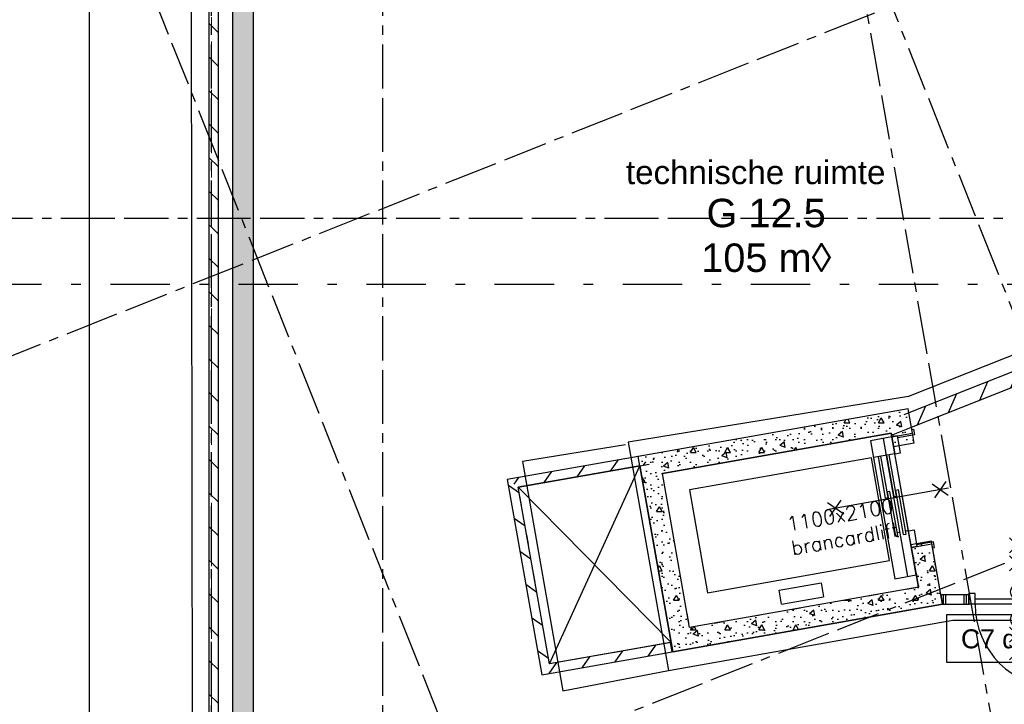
# Model space of a CAD drawing. Extents: x 1006 to 5197, y -24 to 263.
# Tile 14 of 124: x 1029 to 1039, y 5 to 12. Entities that reach past the tile are written whole.
import ezdxf
from ezdxf.enums import TextEntityAlignment as Align

# ---------------------------------------------------------------- set-up
doc = ezdxf.new("R2010")
doc.units = 0
doc.header["$MEASUREMENT"] = 0
for name, pattern in [('B0302', [1.251, 0.626, -0.3125, 0, -0.3125]), ('B0602', [0.3125, 0, -0.3125]), ('B0701', [0.23412, 0.156, -0.07812]), ('B0805', [1.366667, 0.566667, -0.1, 0.033333, -0.1, 0.466667, -0.1])]:
    doc.linetypes.add(name, pattern=pattern)
for name, color, linetype in [('00 WBDBO', 7, 'Continuous'), ('21 Buitenwanden', 7, 'Continuous'), ('22 Constr Binnenwanden', 7, 'Continuous'), ('22 Niet Constr Binnenwanden', 7, 'Continuous'), ('23 Vloeren', 7, 'Continuous'), ('24 Trappen', 7, 'Continuous'), ('27 Daken', 7, 'Continuous'), ('A Lijn doorsnede', 7, 'Continuous'), ('A Stramien', 7, 'Continuous'), ('Door Markers', 7, 'Continuous'), ('T Tekst algemeen', 7, 'Continuous'), ('Z Gebruiksopp', 7, 'Continuous')]:
    doc.layers.add(name, color=color, linetype=linetype)
doc.styles.add('GENERATED_STYLE_3', font='Arial')
doc.styles.add('GENERATED_STYLE_5', font='Arial')
doc.styles.get("Standard").update_dxf_attribs({"font": 'txt', "bigfont": 'BIGFONT.SHX'})
doc.linetypes.add('135 B60', pattern='A,0,[1,120 2E VERDIEPING1.Shx,S=0.012108,R=0,X=0,Y=0.000180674],-1.5,0', length=1.5)
doc.linetypes.add('B30', pattern='A,0,[3,120 2E VERDIEPING1.Shx,S=0.019841,R=0,X=0,Y=-3.9968e-16],-2.5,0', length=2.5)
doc.dimstyles.new('GENERATED_STYLE__1', dxfattribs={"dimtxt": 0.25, "dimasz": 0.19, "dimexe": 0.18, "dimexo": 0, "dimgap": 0.09, "dimtad": 1, "dimdec": 0, "dimlfac": 1000, "dimzin": 0, "dimdsep": 46, "dimtxsty": 'Standard', "dimblk": 'ARROWHEAD_7', "dimblk1": 'ARROWHEAD_7', "dimblk2": 'ARROWHEAD_7', "dimcen": 0.09, "dimclrd": 7, "dimclre": 7, "dimclrt": 7, "dimadec": 1, "dimazin": 0, "dimtfac": 1, "dimtdec": 4, "dimtmove": 0, "dimatfit": 3, "dimfxl": 0, "dimtolj": 1, "dimtzin": 0, "dimarcsym": 0})
doc.dimstyles.new('GENERATED_STYLE__2', dxfattribs={"dimtxt": 0.25, "dimasz": 0.19, "dimexe": 0.18, "dimexo": 0, "dimgap": 0.09, "dimtad": 1, "dimtih": 1, "dimtoh": 1, "dimdec": 0, "dimlfac": 1000, "dimzin": 0, "dimdsep": 46, "dimtxsty": 'Standard', "dimblk": 'ARROWHEAD_7', "dimblk1": 'ARROWHEAD_7', "dimblk2": 'ARROWHEAD_7', "dimcen": 0.09, "dimclrd": 7, "dimclre": 7, "dimclrt": 7, "dimadec": 1, "dimazin": 0, "dimtfac": 1, "dimtdec": 4, "dimtmove": 0, "dimatfit": 3, "dimfxl": 0, "dimtolj": 1, "dimtzin": 0, "dimarcsym": 0})
pattern_1 = [(-113.335, (988.21373, 0), (-0.2295512, 0.0990266), [])]
pattern_2 = [(0, (988.21373, 0), (0, 0.623538), [0.06, -0.3]), (0, (988.39373, 0.3118), (0, 0.623538), [0.06, -0.3]), (60, (988.21373, 0), (-0.54, 0.311769), [0.06, -0.3]), (60, (988.57373, 0), (-0.54, 0.311769), [0.06, -0.3]), (120, (988.27373, 0), (0.54, 0.311769), [0.06, -0.3]), (120, (988.63373, 0), (0.54, 0.311769), [0.06, -0.3]), (0, (988.21373, 0.06), (0, 0.12), [0, -0.12, 0, -0.18]), (45, (988.27373, 0.06), (-0.08485282, 0.08485282), [0, -0.09, 0, -0.15])]
pattern_3 = [(-125.0928, (988.21373, 0), (-0.2045556, 0.1437255), [])]

# ---------------------------------------------------------------- blocks, each defined once
blk = doc.blocks.new('D1a bi h 11', base_point=(988.214, 0))
at = {"layer": '22 Niet Constr Binnenwanden', "linetype": 'Continuous'}
for p, q in [((987.774, -0.001), (987.774, 0.879)), ((987.707, 0), (987.707, -0.114)), ((987.707, 0), (987.774, 0)), ((987.707, -0.114), (987.707, 0)), ((987.774, 0), (987.774, -0.114)), ((988.654, 0), (988.721, 0)), ((988.654, 0), (988.654, -0.114)), ((988.721, 0), (988.721, -0.114)), ((988.721, -0.114), (988.721, 0)), ((987.774, -0.001), (988.654, -0.001)), ((987.774, -0.04), (987.774, -0.001)), ((988.654, -0.04), (987.774, -0.04)), ((988.654, -0.001), (988.654, -0.04)), ((987.707, -0.114), (987.774, -0.114)), ((988.654, -0.114), (988.721, -0.114))]:
    blk.add_line(p, q, dxfattribs=at)
blk.add_arc((987.774, -0.001), 0.88, 0, 90, dxfattribs=at)
blk = doc.blocks.new('D Marker 11_77', base_point=(988.214, 0))
at = {"layer": 'Door Markers', "linetype": 'Continuous'}
for p, q in [((989.037, 0.55), (987.39, 0.55)), ((987.39, 0.55), (987.39, 0.05)), ((989.037, 0.05), (989.037, 0.55)), ((987.39, 0.05), (989.037, 0.05))]:
    blk.add_line(p, q, dxfattribs=at)
at = {"layer": 'Door Markers', "linetype": 'Continuous', "insert": (988.885, 0.407), "char_height": 0.2, "attachment_point": 7, "rotation": 180, "style": 'GENERATED_STYLE_3'}
blk.add_mtext('{C3 dm 884}', dxfattribs=at)
blk = doc.blocks.new('WALL_321_2', base_point=(1046.099, 10.941))
at = {"layer": '22 Niet Constr Binnenwanden', "linetype": 'Continuous'}
h = blk.add_hatch(dxfattribs=at)
h.set_pattern_fill('10_Kalkzandsteen_0002', color=256, style=0, pattern_type=2)
h.set_pattern_definition(pattern_1)
h.paths.add_polyline_path([(1045.974, 11.053), (1044.41, 10.431), (1044.465, 10.292), (1046.169, 10.969)], flags=0)
h = blk.add_hatch(dxfattribs=at)
h.set_pattern_fill('10_Kalkzandsteen_0002', color=256, style=0, pattern_type=2)
h.set_pattern_definition(pattern_1)
h.paths.add_polyline_path([(1043.467, 10.057), (1038.035, 7.899), (1038.062, 7.748), (1043.523, 9.918)], flags=0)
for p, q in [((1045.974, 11.053), (1044.41, 10.431)), ((1044.465, 10.292), (1046.169, 10.969)), ((1044.43, 10.379), (1044.41, 10.431)), ((1044.465, 10.292), (1044.43, 10.379)), ((1043.467, 10.057), (1041.815, 9.401)), ((1043.488, 10.005), (1043.467, 10.057)), ((1043.523, 9.918), (1043.488, 10.005)), ((1038.062, 7.748), (1043.523, 9.918)), ((1041.676, 9.345), (1038.035, 7.899))]:
    blk.add_line(p, q, dxfattribs=at)
at = {"layer": '22 Niet Constr Binnenwanden', "linetype": 'Continuous', "xscale": -1, "rotation": 201.6650055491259}
blk.add_blockref('D1a bi h 11', (1044.001, 10.086), dxfattribs=at)
at = {"layer": 'Door Markers', "linetype": 'Continuous', "rotation": 201.6650055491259}
blk.add_blockref('D Marker 11_77', (1043.994, 10.105), dxfattribs=at)
blk = doc.blocks.new('Lift 02 10', base_point=(988.214, 0))
at = {"layer": '24 Trappen', "linetype": 'Continuous'}
h = blk.add_hatch(dxfattribs=at)
h.set_pattern_fill('11_Constructie_beton_0002', color=256, style=0, pattern_type=2)
h.set_pattern_definition(pattern_2)
h.paths.add_polyline_path([(987.994, -0.22), (988.639, -0.22), (988.639, 0), (988.214, 0), (988.214, 2.45), (989.864, 2.45), (989.864, 0), (989.824, 0), (989.824, -0.22), (990.084, -0.22), (990.084, 2.67), (987.994, 2.67)], flags=0)
for p, q in [((987.994, -0.22), (987.994, 2.67)), ((987.994, 2.67), (990.084, 2.67)), ((990.084, -0.22), (990.084, 2.67)), ((988.214, 0), (988.214, 2.45)), ((988.214, 2.45), (989.864, 2.45)), ((989.864, 0), (989.864, 2.45)), ((989.644, 2.2), (988.544, 2.2)), ((988.544, 2.2), (988.544, 0.25)), ((989.644, 0.25), (989.644, 2.2)), ((988.289, 1.452), (988.439, 1.452)), ((988.289, 1.452), (988.289, 1.002)), ((988.439, 1.452), (988.439, 1.002)), ((988.439, 1.002), (988.289, 1.002)), ((989.824, 0.23), (988.346, 0.23)), ((988.346, 0.23), (988.346, 0)), ((988.544, 0.25), (989.644, 0.25)), ((989.644, 0), (989.644, 0.23)), ((989.824, 0), (989.824, 0.23)), ((989.261, 0.15), (988.789, 0.15)), ((988.789, 0.15), (988.789, 0.12)), ((988.789, 0.12), (989.261, 0.12)), ((988.819, 0.09), (988.819, 0.12)), ((989.644, 0.18), (989.201, 0.18)), ((989.201, 0.18), (989.201, 0.15)), ((989.201, 0.15), (989.644, 0.15)), ((989.261, 0.12), (989.261, 0.15)), ((989.644, 0.15), (989.644, 0.18)), ((988.214, 0), (988.639, 0)), ((988.346, 0.09), (989.824, 0.09)), ((988.346, 0), (989.824, 0)), ((988.639, 0), (988.639, -0.22)), ((988.639, 0), (988.819, 0)), ((988.639, -0.06), (988.639, 0)), ((988.639, 0), (989.824, 0)), ((989.261, 0.06), (988.789, 0.06)), ((988.789, 0.06), (988.789, 0.03)), ((988.789, 0.03), (989.261, 0.03)), ((988.819, 0), (988.819, 0.03)), ((988.819, 0), (988.819, -0.06)), ((989.644, 0.09), (989.201, 0.09)), ((989.201, 0.09), (989.201, 0.06)), ((989.201, 0.06), (989.644, 0.06)), ((989.261, 0.03), (989.261, 0.06)), ((989.644, 0.06), (989.644, 0.09)), ((989.824, 0), (989.644, 0)), ((989.644, 0), (989.644, -0.06)), ((989.824, 0), (989.864, 0)), ((989.824, 0), (989.824, -0.22)), ((989.824, -0.06), (989.824, 0)), ((988.819, -0.06), (988.639, -0.06)), ((988.659, -0.24), (988.659, -0.06)), ((989.644, -0.06), (989.824, -0.06)), ((989.804, -0.24), (989.804, -0.06)), ((987.994, -0.22), (988.639, -0.22)), ((988.599, -0.22), (988.599, -0.24)), ((988.599, -0.24), (988.659, -0.24)), ((989.864, -0.24), (989.804, -0.24)), ((989.824, -0.22), (990.084, -0.22)), ((989.864, -0.22), (989.864, -0.24))]:
    blk.add_line(p, q, dxfattribs=at)
blk = doc.blocks.new('technische ruimte_G 12.5_261_2', base_point=(1036.519, 9.95))
at = {"linetype": 'Continuous', "lineweight": 0, "flags": 1}
for tag in ['ROOM_PERIM', 'ROOM_WALLS_SURF', 'ROOM_DOORS_SURF', 'ROOM_WINDS_SURF', 'ROOM_BASELEV', 'ROOM_HEIGHT', 'ROOM_NET_AREA', 'ROOM_REDUCED_AREA', 'ROOM_CALC_AREA', 'ROOM_VOLUME']:
    blk.add_attdef(tag, text='', height=2, dxfattribs=at).set_placement((1036.519, 9.378), align=Align.BOTTOM_LEFT)
at = {"layer": 'Z Gebruiksopp'}
for tag, height, style, p in [('ROOM_NAME', 0.25, 'GENERATED_STYLE_5', (1035.052, 10.237)), ('ROOM_NUMBER', 0.3, 'GENERATED_STYLE_3', (1035.901, 9.767)), ('ROOM_AREA', 0.3, 'GENERATED_STYLE_3', (1035.846, 9.296))]:
    blk.add_attdef(tag, text='', height=height, dxfattribs=dict(at, style=style)).set_placement(p, align=Align.BOTTOM_LEFT)
blk = doc.blocks.new('WALL_101_2', base_point=(1035.182, 7.439))
at = {"layer": '22 Niet Constr Binnenwanden', "linetype": 'Continuous'}
h = blk.add_hatch(dxfattribs=at)
h.set_pattern_fill('10_Kalkzandsteen_0002', color=256, style=0, pattern_type=2)
h.set_pattern_definition(pattern_3)
h.paths.add_polyline_path([(1035.182, 7.439), (1033.801, 7.198), (1033.917, 7.117), (1035.199, 7.341)], flags=0)
for p, q in [((1035.182, 7.439), (1033.801, 7.198)), ((1033.917, 7.117), (1035.199, 7.341))]:
    blk.add_line(p, q, dxfattribs=at)
blk = doc.blocks.new('WALL_30_2', base_point=(1033.801, 7.198))
at = {"layer": '22 Niet Constr Binnenwanden', "linetype": 'Continuous'}
h = blk.add_hatch(dxfattribs=at)
h.set_pattern_fill('10_Kalkzandsteen_0002', color=256, style=0, pattern_type=2)
h.set_pattern_definition([(-35, (988.21373, 0), (0.1433941, 0.204788), [])])
h.paths.add_polyline_path([(1033.801, 7.198), (1034.164, 5.138), (1034.245, 5.254), (1033.917, 7.117)], flags=0)
for p, q in [((1033.801, 7.198), (1034.164, 5.138)), ((1034.245, 5.254), (1033.917, 7.117))]:
    blk.add_line(p, q, dxfattribs=at)
blk = doc.blocks.new('WALL_100_2', base_point=(1034.164, 5.138))
at = {"layer": '22 Niet Constr Binnenwanden', "linetype": 'Continuous'}
h = blk.add_hatch(dxfattribs=at)
h.set_pattern_fill('10_Kalkzandsteen_0002', color=256, style=0, pattern_type=2)
h.set_pattern_definition([(55, (988.21373, 0), (-0.204788, 0.1433941), [])])
h.paths.add_polyline_path([(1034.164, 5.138), (1035.538, 5.38), (1035.52, 5.478), (1034.245, 5.254)], flags=0)
for p, q in [((1035.52, 5.478), (1034.245, 5.254)), ((1035.538, 5.38), (1035.52, 5.478)), ((1034.164, 5.138), (1035.538, 5.38))]:
    blk.add_line(p, q, dxfattribs=at)
blk = doc.blocks.new('*X299', base_point=(988.214, 0))
at = {"layer": '22 Niet Constr Binnenwanden', "linetype": 'Continuous'}
for p, q in [((1038.396, 5.983), (1038.396, 5.883)), ((1038.423, 5.983), (1038.423, 5.883)), ((1038.614, 5.983), (1038.614, 5.883)), ((1038.641, 5.983), (1038.641, 5.883))]:
    blk.add_line(p, q, dxfattribs=at)
blk = doc.blocks.new('*X300', base_point=(988.214, 0))
at = {"layer": '22 Niet Constr Binnenwanden', "linetype": 'Continuous'}
for p, q in [((1039.814, 5.983), (1039.814, 5.883)), ((1039.841, 5.983), (1039.841, 5.883)), ((1039.869, 5.983), (1039.869, 5.883)), ((1039.896, 5.983), (1039.896, 5.883)), ((1039.923, 5.983), (1039.923, 5.883))]:
    blk.add_line(p, q, dxfattribs=at)
blk = doc.blocks.new('D1a bi h 11_12', base_point=(988.214, 0))
at = {"layer": '22 Niet Constr Binnenwanden', "linetype": 'Continuous'}
for p, q in [((987.772, -0.001), (987.772, 0.883)), ((988.135, 0.429), (988.293, 0.587)), ((988.135, 0.587), (988.293, 0.429)), ((988.214, 0.587), (988.214, -0.701)), ((988.135, 0.242), (988.293, 0.4)), ((988.135, 0.4), (988.293, 0.242)), ((987.705, 0), (987.705, -0.114)), ((987.705, 0), (987.772, 0)), ((987.705, 0), (987.705, -0.114)), ((987.772, 0), (987.772, -0.114)), ((988.656, 0), (988.723, 0)), ((988.656, 0), (988.656, -0.114)), ((988.723, 0), (988.723, -0.114)), ((988.723, 0), (988.723, -0.114)), ((987.772, -0.001), (988.656, -0.001)), ((987.772, -0.055), (987.772, -0.001)), ((988.656, -0.055), (987.772, -0.055)), ((988.656, -0.001), (988.656, -0.055)), ((987.705, -0.114), (987.772, -0.114)), ((988.656, -0.114), (988.723, -0.114)), ((988.135, -0.352), (988.293, -0.511)), ((988.135, -0.511), (988.293, -0.352)), ((988.135, -0.701), (988.293, -0.543)), ((988.135, -0.543), (988.293, -0.701))]:
    blk.add_line(p, q, dxfattribs=at)
for centre, radius, start, end in [((987.772, -0.001), 0.884, 0, 90), ((988.214, 0.16), 0.0723, 270, 90), ((988.214, 0.015), 0.0723, 90, 270), ((988.214, -0.129), 0.0723, 270, 90), ((988.214, -0.274), 0.0723, 90, 270)]:
    blk.add_arc(centre, radius, start, end, dxfattribs=at)
blk = doc.blocks.new('D Marker 11_78', base_point=(988.214, 0))
at = {"layer": 'Door Markers', "linetype": 'Continuous'}
for p, q in [((987.471, -0.211), (987.471, -0.711)), ((989.117, -0.211), (987.471, -0.211)), ((989.117, -0.711), (989.117, -0.211)), ((987.471, -0.711), (989.117, -0.711))]:
    blk.add_line(p, q, dxfattribs=at)
at = {"layer": 'Door Markers', "linetype": 'Continuous', "insert": (987.623, -0.568), "char_height": 0.2, "attachment_point": 7, "style": 'GENERATED_STYLE_3'}
blk.add_mtext('{C7 dm 884}', dxfattribs=at)
blk = doc.blocks.new('WALL_515_2', base_point=(1038.373, 5.983))
at = {"layer": '22 Niet Constr Binnenwanden', "linetype": 'Continuous'}
for p, q in [((1038.667, 5.983), (1038.373, 5.983)), ((1038.373, 5.983), (1038.391, 5.883)), ((1038.667, 5.983), (1038.667, 5.883)), ((1039.685, 5.983), (1039.685, 5.883)), ((1039.95, 5.983), (1039.685, 5.983)), ((1039.95, 5.883), (1039.95, 5.983)), ((1038.391, 5.883), (1038.667, 5.883)), ((1039.685, 5.883), (1039.95, 5.883))]:
    blk.add_line(p, q, dxfattribs=at)
for p in [(1038.667, 5.883), (1039.685, 5.883)]:
    blk.add_point(p, dxfattribs=at)
at = {"layer": '22 Niet Constr Binnenwanden', "linetype": 'Continuous', "rotation": 180}
blk.add_blockref('D1a bi h 11_12', (1039.176, 5.883), dxfattribs=at)
at = {"layer": '22 Niet Constr Binnenwanden'}
for name in ['*X299', '*X300']:
    blk.add_blockref(name, (988.214, 0), dxfattribs=at)
at = {"layer": 'Door Markers'}
blk.add_blockref('D Marker 11_78', (1039.176, 5.983), dxfattribs=at)
blk = doc.blocks.new('Empty Door_2', base_point=(988.214, 0))
at = {"layer": '22 Constr Binnenwanden', "linetype": 'Continuous'}
for p, q in [((987.689, 0), (987.689, 0.22)), ((988.739, 0), (988.739, 0.22))]:
    blk.add_line(p, q, dxfattribs=at)
blk = doc.blocks.new('WALL_542_2', base_point=(1038.391, 5.883))
at = {"layer": '22 Constr Binnenwanden', "linetype": 'Continuous'}
h = blk.add_hatch(dxfattribs=at)
h.set_pattern_fill('10_Kalkzandsteen_0002', color=256, style=0, pattern_type=2)
h.set_pattern_definition(pattern_1)
h.paths.add_polyline_path([(1037.984, 7.879), (1037.849, 7.686), (1037.853, 7.665), (1038.062, 7.748), (1038.035, 7.899)], flags=0)
h = blk.add_hatch(dxfattribs=at)
h.set_pattern_fill('11_Constructie_beton_0002', color=256, style=0, pattern_type=2)
h.set_pattern_definition(pattern_2)
h.paths.add_polyline_path([(1038.035, 7.899), (1038.028, 7.941), (1037.984, 7.879)], flags=0)
h = blk.add_hatch(dxfattribs=at)
h.set_pattern_fill('11_Constructie_beton_0002', color=256, style=0, pattern_type=2)
h.set_pattern_definition(pattern_2)
h.paths.add_polyline_path([(1037.853, 7.665), (1037.874, 7.544), (1038.091, 7.582), (1038.062, 7.748)], flags=0)
h = blk.add_hatch(dxfattribs=at)
h.set_pattern_fill('11_Constructie_beton_0002', color=256, style=0, pattern_type=2)
h.set_pattern_definition(pattern_2)
h.paths.add_polyline_path([(1038.391, 5.883), (1038.274, 6.548), (1038.057, 6.51), (1038.136, 6.062)], flags=0)
for p, q in [((1038.035, 7.899), (1037.984, 7.879)), ((1038.035, 7.899), (1038.028, 7.941)), ((1037.849, 7.686), (1037.874, 7.544)), ((1037.853, 7.665), (1038.062, 7.748)), ((1038.091, 7.582), (1038.062, 7.748)), ((1038.391, 5.883), (1038.274, 6.548)), ((1038.057, 6.51), (1038.136, 6.062))]:
    blk.add_line(p, q, dxfattribs=at)
at = {"layer": '22 Constr Binnenwanden', "linetype": 'Continuous', "rotation": 100.007324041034}
blk.add_blockref('Empty Door_2', (1038.182, 7.065), dxfattribs=at)
blk = doc.blocks.new('WALL_543_2', base_point=(1038.028, 7.941))
at = {"layer": '22 Constr Binnenwanden', "linetype": 'Continuous'}
h = blk.add_hatch(dxfattribs=at)
h.set_pattern_fill('11_Constructie_beton_0002', color=256, style=0, pattern_type=2)
h.set_pattern_definition(pattern_2)
h.paths.add_polyline_path([(1038.028, 7.941), (1035.182, 7.439), (1035.437, 7.261), (1037.849, 7.686)], flags=0)
for p, q in [((1038.028, 7.941), (1035.182, 7.439)), ((1035.437, 7.261), (1037.849, 7.686))]:
    blk.add_line(p, q, dxfattribs=at)
blk = doc.blocks.new('WALL_544_2', base_point=(1035.182, 7.439))
at = {"layer": '22 Constr Binnenwanden', "linetype": 'Continuous'}
h = blk.add_hatch(dxfattribs=at)
h.set_pattern_fill('10_Kalkzandsteen_0002', color=256, style=0, pattern_type=2)
h.set_pattern_definition(pattern_3)
h.paths.add_polyline_path([(1035.298, 7.358), (1035.182, 7.439), (1035.199, 7.341)], flags=0)
h = blk.add_hatch(dxfattribs=at)
h.set_pattern_fill('11_Constructie_beton_0002', color=256, style=0, pattern_type=2)
h.set_pattern_definition(pattern_2)
h.paths.add_polyline_path([(1035.199, 7.341), (1035.545, 5.381), (1035.723, 5.636), (1035.437, 7.261), (1035.298, 7.358)], flags=0)
for p, q in [((1035.199, 7.341), (1035.298, 7.358)), ((1035.199, 7.341), (1035.545, 5.381)), ((1035.723, 5.636), (1035.437, 7.261))]:
    blk.add_line(p, q, dxfattribs=at)
blk.add_point((1035.182, 7.439), dxfattribs=at)
blk = doc.blocks.new('WALL_545_2', base_point=(1035.545, 5.381))
at = {"layer": '22 Constr Binnenwanden', "linetype": 'Continuous'}
h = blk.add_hatch(dxfattribs=at)
h.set_pattern_fill('11_Constructie_beton_0002', color=256, style=0, pattern_type=2)
h.set_pattern_definition(pattern_2)
h.paths.add_polyline_path([(1035.545, 5.381), (1038.391, 5.883), (1038.136, 6.062), (1035.723, 5.636)], flags=0)
for p, q in [((1038.136, 6.062), (1035.723, 5.636)), ((1035.545, 5.381), (1038.391, 5.883))]:
    blk.add_line(p, q, dxfattribs=at)
blk = doc.blocks.new('ROOF_45_2', base_point=(1015.356, 13.368))
at = {"layer": '27 Daken', "linetype": 'Continuous', "flags": 128}
blk.add_lwpolyline([(1028.536, 2.02), (1029.395, 2.02), (1029.395, 14.78), (1029.354, 14.78), (1029.354, 15.18), (1029.395, 15.18), (1029.395, 17.701), (1028.536, 17.46)], close=True, dxfattribs=at)
blk.add_lwpolyline([(1029.395, 2.02), (1030.485, 2.02), (1030.465, 14.78), (1029.395, 14.78)], dxfattribs=at)
blk = doc.blocks.new('2D Brw 30 min 11 NL+', base_point=(988.214, 0))
at = {"layer": '00 WBDBO', "linetype": 'Continuous'}
for p, q in [((987.562, 0), (988.862, 0)), ((987.576, 0.074), (987.724, -0.074)), ((987.576, -0.074), (987.724, 0.074)), ((988.844, 0.074), (988.696, -0.074)), ((988.844, -0.074), (988.696, 0.074))]:
    blk.add_line(p, q, dxfattribs=at)
blk = doc.blocks.new('*D345', base_point=(988.214, 0))
at = {"layer": 'A Stramien', "linetype": 'Continuous'}
for p, q in [((1027.088, 19.793), (1026.95, 20.141)), ((1020.374, 17.328), (1027.066, 19.986)), ((1013.889, 14.751), (1020.374, 17.328))]:
    blk.add_line(p, q, dxfattribs=at)
blk.add_circle((1027.019, 19.967), 0.05, dxfattribs=at)
at = {"layer": 'A Stramien', "insert": (1023.179, 18.765), "char_height": 0.25, "attachment_point": 1, "rotation": 21.665}
blk.add_mtext('{7.200}', dxfattribs=at)
blk = doc.blocks.new('ARROWHEAD_7')
at = {"color": 0, "linetype": 'Continuous', "lineweight": 0}
for p, q in [((0, 0), (-1, 0)), ((-0.25, 0), (0.25, 0)), ((0, -0.25), (0, 0.25))]:
    blk.add_line(p, q, dxfattribs=at)
blk.add_circle((0, 0), 0.25, dxfattribs=at)
blk = doc.blocks.new('*D346', base_point=(988.214, 0))
at = {"layer": 'A Stramien', "linetype": 'Continuous'}
for p, q in [((1033.78, 22.451), (1033.641, 22.8)), ((1027.066, 19.986), (1033.757, 22.644)), ((1020.374, 17.328), (1027.066, 19.986))]:
    blk.add_line(p, q, dxfattribs=at)
blk.add_circle((1033.711, 22.625), 0.05, dxfattribs=at)
at = {"layer": 'A Stramien', "insert": (1029.87, 21.423), "char_height": 0.25, "attachment_point": 1, "rotation": 21.665}
blk.add_mtext('{7.200}', dxfattribs=at)
blk = doc.blocks.new('*D347', base_point=(988.214, 0))
at = {"layer": 'A Stramien', "linetype": 'Continuous'}
for p, q in [((1040.471, 25.109), (1040.333, 25.458)), ((1033.757, 22.644), (1040.448, 25.302)), ((1027.066, 19.986), (1033.757, 22.644))]:
    blk.add_line(p, q, dxfattribs=at)
blk.add_circle((1040.402, 25.283), 0.05, dxfattribs=at)
at = {"layer": 'A Stramien', "insert": (1036.562, 24.081), "char_height": 0.25, "attachment_point": 1, "rotation": 21.665}
blk.add_mtext('{7.200}', dxfattribs=at)
blk = doc.blocks.new('*D348', base_point=(988.214, 0))
at = {"layer": 'A Stramien', "linetype": 'Continuous'}
for p, q in [((1047.163, 27.767), (1047.024, 28.116)), ((1040.448, 25.302), (1047.14, 27.96)), ((1033.757, 22.644), (1040.448, 25.302))]:
    blk.add_line(p, q, dxfattribs=at)
blk.add_circle((1047.093, 27.941), 0.05, dxfattribs=at)
at = {"layer": 'A Stramien', "insert": (1044.457, 27.217), "char_height": 0.25, "attachment_point": 1, "rotation": 21.665}
blk.add_mtext('{7.200}', dxfattribs=at)
blk = doc.blocks.new('*D349', base_point=(988.214, 0))
at = {"layer": 'A Stramien', "linetype": 'Continuous'}
for p, q in [((1053.854, 30.425), (1053.716, 30.774)), ((1047.14, 27.96), (1053.831, 30.618)), ((1040.448, 25.302), (1047.14, 27.96))]:
    blk.add_line(p, q, dxfattribs=at)
at = {"layer": 'A Stramien', "insert": (1049.945, 29.397), "char_height": 0.25, "attachment_point": 1, "rotation": 21.665}
blk.add_mtext('{7.200}', dxfattribs=at)
blk = doc.blocks.new('*D350', base_point=(988.214, 0))
at = {"layer": 'A Stramien', "linetype": 'Continuous'}
for p, q in [((1053.831, 30.618), (1057.177, 31.947)), ((1047.14, 27.96), (1053.831, 30.618))]:
    blk.add_line(p, q, dxfattribs=at)
blk.add_circle((1053.785, 30.6), 0.05, dxfattribs=at)
at = {"layer": 'A Stramien', "insert": (1054.963, 31.39), "char_height": 0.25, "attachment_point": 1, "rotation": 21.665}
blk.add_mtext('{3.600}', dxfattribs=at)
blk = doc.blocks.new('*D351', base_point=(988.214, 0))
at = {"layer": 'A Stramien', "linetype": 'Continuous'}
for p, q in [((1063.891, 34.412), (1063.753, 34.761)), ((1063.775, 34.568), (1063.915, 34.624)), ((1057.177, 31.947), (1063.775, 34.568)), ((1057.2, 31.754), (1057.061, 32.103)), ((1053.831, 30.618), (1057.177, 31.947))]:
    blk.add_line(p, q, dxfattribs=at)
for centre in [(1063.822, 34.587), (1057.13, 31.929)]:
    blk.add_circle(centre, 0.05, dxfattribs=at)
at = {"layer": 'A Stramien', "insert": (1059.982, 33.384), "char_height": 0.25, "attachment_point": 1, "rotation": 21.665}
blk.add_mtext('{7.200}', dxfattribs=at)
blk = doc.blocks.new('*D354', base_point=(988.214, 0))
at = {"layer": 'A Stramien', "linetype": 'Continuous'}
for p, q in [((1030.677, 33.587), (1030.677, 33.962)), ((1032.483, 33.587), (1032.483, 33.962)), ((1012.992, 33.775), (1030.727, 33.775)), ((1030.727, 33.775), (1032.533, 33.775))]:
    blk.add_line(p, q, dxfattribs=at)
for centre in [(1030.677, 33.775), (1032.483, 33.775)]:
    blk.add_circle(centre, 0.05, dxfattribs=at)
at = {"layer": 'A Stramien', "insert": (1031.167, 34.075), "char_height": 0.25, "attachment_point": 1}
blk.add_mtext('{1.806}', dxfattribs=at)
blk = doc.blocks.new('*D355', base_point=(988.214, 0))
at = {"layer": 'A Stramien', "linetype": 'Continuous'}
for p, q in [((1032.483, 33.587), (1032.483, 33.962)), ((1044.007, 33.587), (1044.007, 33.962)), ((1030.727, 33.775), (1032.533, 33.775)), ((1032.533, 33.775), (1044.057, 33.775))]:
    blk.add_line(p, q, dxfattribs=at)
for centre in [(1032.483, 33.775), (1044.007, 33.775)]:
    blk.add_circle(centre, 0.05, dxfattribs=at)
at = {"layer": 'A Stramien', "insert": (1037.74, 34.075), "char_height": 0.25, "attachment_point": 1}
blk.add_mtext('{11.524}', dxfattribs=at)
blk = doc.blocks.new('*D356', base_point=(988.214, 0))
at = {"layer": 'A Stramien', "linetype": 'Continuous'}
for p, q in [((1044.007, 33.587), (1044.007, 33.962)), ((1049.801, 33.587), (1049.801, 33.962)), ((1032.533, 33.775), (1044.057, 33.775)), ((1044.057, 33.775), (1049.851, 33.775))]:
    blk.add_line(p, q, dxfattribs=at)
for centre in [(1044.007, 33.775), (1049.801, 33.775)]:
    blk.add_circle(centre, 0.05, dxfattribs=at)
at = {"layer": 'A Stramien', "insert": (1046.491, 34.075), "char_height": 0.25, "attachment_point": 1}
blk.add_mtext('{5.794}', dxfattribs=at)
blk = doc.blocks.new('*D364', base_point=(988.214, 0))
at = {"layer": 'A Stramien', "linetype": 'Continuous'}
for p, q in [((1043.4, -2.185), (1043.4, -1.81)), ((1046.4, -2.185), (1046.4, -1.81)), ((1032.533, -1.997), (1043.45, -1.997)), ((1043.45, -1.997), (1046.45, -1.997))]:
    blk.add_line(p, q, dxfattribs=at)
for centre in [(1043.4, -1.997), (1046.4, -1.997)]:
    blk.add_circle(centre, 0.05, dxfattribs=at)
at = {"layer": 'A Stramien', "insert": (1044.487, -1.697), "char_height": 0.25, "attachment_point": 1}
blk.add_mtext('{3.000}', dxfattribs=at)
blk = doc.blocks.new('*D365', base_point=(988.214, 0))
at = {"layer": 'A Stramien', "linetype": 'Continuous'}
for p, q in [((1046.4, -2.185), (1046.4, -1.81)), ((1053.6, -2.185), (1053.6, -1.81)), ((1043.45, -1.997), (1046.45, -1.997)), ((1046.45, -1.997), (1053.65, -1.997))]:
    blk.add_line(p, q, dxfattribs=at)
for centre in [(1046.4, -1.997), (1053.6, -1.997)]:
    blk.add_circle(centre, 0.05, dxfattribs=at)
at = {"layer": 'A Stramien', "insert": (1049.587, -1.697), "char_height": 0.25, "attachment_point": 1}
blk.add_mtext('{7.200}', dxfattribs=at)
blk = doc.blocks.new('*D366', base_point=(988.214, 0))
at = {"layer": 'A Stramien', "linetype": 'Continuous'}
for p, q in [((1053.6, -2.185), (1053.6, -1.81)), ((1060.8, -2.185), (1060.8, -1.81)), ((1046.45, -1.997), (1053.65, -1.997)), ((1053.65, -1.997), (1060.85, -1.997))]:
    blk.add_line(p, q, dxfattribs=at)
for centre in [(1053.6, -1.997), (1060.8, -1.997)]:
    blk.add_circle(centre, 0.05, dxfattribs=at)
at = {"layer": 'A Stramien', "insert": (1056.787, -1.697), "char_height": 0.25, "attachment_point": 1}
blk.add_mtext('{7.200}', dxfattribs=at)
blk = doc.blocks.new('*D367', base_point=(988.214, 0))
at = {"layer": 'A Stramien', "linetype": 'Continuous'}
for p, q in [((1060.8, -2.185), (1060.8, -1.81)), ((1068, -2.185), (1068, -1.81)), ((1053.65, -1.997), (1060.85, -1.997)), ((1060.85, -1.997), (1067.95, -1.997)), ((1067.95, -1.997), (1068.1, -1.997))]:
    blk.add_line(p, q, dxfattribs=at)
for centre in [(1060.8, -1.997), (1068, -1.997)]:
    blk.add_circle(centre, 0.05, dxfattribs=at)
at = {"layer": 'A Stramien', "insert": (1063.987, -1.697), "char_height": 0.25, "attachment_point": 1}
blk.add_mtext('{7.200}', dxfattribs=at)
blk = doc.blocks.new('CUTPLANE_2_2', base_point=(1007.498, 9.258))
at = {"layer": 'A Lijn doorsnede', "linetype": 'B0302'}
blk.add_line((1007.998, 9.258), (1096.345, 9.258), dxfattribs=at)
blk = doc.blocks.new('ROOF_46_2', base_point=(1041.89, 22.218))
at = {"layer": '27 Daken', "color": 255, "linetype": 'B0701', "lineweight": 0, "flags": 128}
blk.add_lwpolyline([(1031.798, 1.77), (1030.681, 1.77), (1030.681, 12.654), (1031.798, 13.097)], dxfattribs=at)
blk = doc.blocks.new('SLAB_488_2', base_point=(1057.11, 23.502))
at = {"layer": '23 Vloeren', "color": 255, "linetype": 'B0602', "lineweight": 0, "flags": 128}
for points in [[(1057.11, 23.502), (1030.654, 12.725), (1030.654, 0.25), (1042.726, 0.25), (1042.726, 1.65), (1043.62, 1.65), (1043.62, 5.283), (1046.18, 5.283), (1046.18, 1.65), (1065.992, 1.65), (1065.992, 0.85), (1073.971, 0.85), (1072.305, 33.135), (1055.876, 26.609)], [(1035.437, 7.261), (1037.85, 7.686), (1038.136, 6.062), (1035.723, 5.636)], [(1033.917, 7.117), (1035.199, 7.341), (1035.527, 5.48), (1034.245, 5.254)]]:
    blk.add_lwpolyline(points, close=True, dxfattribs=at)
blk = doc.blocks.new('WALL_564_2', base_point=(1030.654, 13.398))
at = {"layer": '21 Buitenwanden', "linetype": 'Continuous'}
h = blk.add_hatch(dxfattribs=at)
h.set_pattern_fill('10_Kalkzandsteen_0002', color=256, style=0, pattern_type=2)
h.set_pattern_definition([(-45, (988.21373, 0), (0.1767767, 0.1767767), [])])
h.paths.add_polyline_path([(1030.654, 13.398), (1030.654, 0.697), (1030.754, 0.697), (1030.754, 13.398)], flags=0)
for p, q in [((1030.654, 13.398), (1030.654, 0.697)), ((1030.754, 0.697), (1030.754, 13.398))]:
    blk.add_line(p, q, dxfattribs=at)
blk = doc.blocks.new('WALL_560_2', base_point=(1030.904, 13.3))
at = {"layer": '21 Buitenwanden', "linetype": 'Continuous'}
h = blk.add_hatch(dxfattribs=at)
h.set_pattern_fill('11_Constructie_beton_0002', color=256, style=0, pattern_type=2)
h.set_pattern_definition(pattern_2)
h.paths.add_polyline_path([(1030.904, 12.493), (1030.904, 2.15), (1031.124, 2.15), (1031.124, 12.58)], flags=0)
for p, q in [((1031.124, 2.15), (1031.124, 12.58)), ((1030.904, 12.493), (1030.904, 2.15))]:
    blk.add_line(p, q, dxfattribs=at)

msp = doc.modelspace()

# ---------------------------------------------------------------- linework, layer by layer
at = {"layer": '00 WBDBO', "linetype": '135 B60', "flags": 128}
msp.add_lwpolyline([(1042.7498, 18.7731), (1045.2038, 12.5955), (1044.1262, 12.1676), (1043.3324, 14.1662), (1040.1396, 12.8982), (1041.4978, 9.4477), (1038.0329, 8.0713), (1035.0753, 7.5909), (1035.4994, 5.1857), (1038.4998, 5.7147), (1039.8411, 5.7147), (1039.8411, 1.0774)], dxfattribs=at)
at = {"layer": '00 WBDBO', "linetype": 'B30', "flags": 128}
msp.add_lwpolyline([(1035.0477, 7.5626), (1033.9605, 7.3861), (1034.3864, 4.9708), (1035.4994, 5.1857)], dxfattribs=at)
at = {"layer": '23 Vloeren', "linetype": 'Continuous', "flags": 128}
msp.add_lwpolyline([(1033.9167, 7.117), (1035.5274, 5.4797), (1034.2452, 5.2536), (1035.1991, 7.341)], close=True, dxfattribs=at)
at = {"layer": 'A Stramien', "linetype": 'B0805', "flags": 128}
for points in [[(1094.9523, 34.8688), (1010.5201, 1.3289)], [(1030.6771, 34.1517), (1030.6771, -2.762)], [(1032.4831, 34.1517), (1032.4831, -2.762)], [(1097.1304, 29.3856), (1014.9929, -3.2428)], [(1040.2215, -2.7711), (1035.4996, 24.0082)], [(1033.48, 23.2059), (1044.0526, -3.4092)], [(1036.0482, -2.762), (1026.7886, 20.5478)], [(1098.4604, 9.95), (1007.0252, 9.95)]]:
    msp.add_lwpolyline(points, dxfattribs=at)

# ---------------------------------------------------------------- block references
at = {"layer": '00 WBDBO', "linetype": 'Continuous', "rotation": 190.0000000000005}
msp.add_blockref('2D Brw 30 min 11 NL+', (1037.8101, 6.9916), dxfattribs=at)
at = {"layer": '21 Buitenwanden'}
for name, p in [('WALL_564_2', (1030.6541, 13.3976)), ('WALL_560_2', (1030.9041, 13.2999))]:
    msp.add_blockref(name, p, dxfattribs=at)
at = {"layer": '22 Constr Binnenwanden'}
for name, p in [('WALL_543_2', (1038.0277, 7.9412)), ('WALL_542_2', (1038.3909, 5.8831)), ('WALL_544_2', (1035.1819, 7.4395)), ('WALL_545_2', (1035.5448, 5.3812))]:
    msp.add_blockref(name, p, dxfattribs=at)
at = {"layer": '22 Niet Constr Binnenwanden'}
for name, p in [('WALL_321_2', (1046.0993, 10.9411)), ('WALL_101_2', (1035.1819, 7.4395)), ('WALL_30_2', (1033.8008, 7.1982)), ('WALL_515_2', (1038.3733, 5.9831)), ('WALL_100_2', (1034.1641, 5.1378))]:
    msp.add_blockref(name, p, dxfattribs=at)
at = {"layer": '23 Vloeren', "color": 255, "linetype": 'B0602', "lineweight": 0}
msp.add_blockref('SLAB_488_2', (1057.11, 23.5017), dxfattribs=at)
at = {"layer": '24 Trappen', "linetype": 'Continuous', "rotation": 100.0000000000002}
msp.add_blockref('Lift 02 10', (1038.136, 6.0615), dxfattribs=at)
at = {"layer": '27 Daken', "color": 255, "linetype": 'Continuous', "lineweight": 0}
msp.add_blockref('ROOF_46_2', (1041.8905, 22.2177), dxfattribs=at)
at = {"layer": '27 Daken', "linetype": 'Continuous'}
msp.add_blockref('ROOF_45_2', (1015.3564, 13.368), dxfattribs=at)
at = {"layer": 'A Lijn doorsnede'}
msp.add_blockref('CUTPLANE_2_2', (1007.4983, 9.2575), dxfattribs=at)
at = {"layer": 'Z Gebruiksopp', "linetype": 'Continuous'}
ref = msp.add_blockref('technische ruimte_G 12.5_261_2', (1036.519, 9.9499), dxfattribs=at)
ref.add_attrib('ROOM_NAME', 'technische ruimte', dxfattribs={"color": 7, "linetype": 'Continuous', "height": 0.25, "style": 'GENERATED_STYLE_5'}).set_placement((1035.0519, 10.2366), align=Align.BOTTOM_LEFT)
ref.add_attrib('ROOM_NUMBER', 'G 12.5', dxfattribs={"color": 7, "linetype": 'Continuous', "height": 0.3, "style": 'GENERATED_STYLE_3'}).set_placement((1035.9014, 9.7675), align=Align.BOTTOM_LEFT)
ref.add_attrib('ROOM_AREA', '105 m◊', dxfattribs={"color": 7, "linetype": 'Continuous', "height": 0.3, "style": 'GENERATED_STYLE_3'}).set_placement((1035.8456, 9.296), align=Align.BOTTOM_LEFT)

# ---------------------------------------------------------------- texts
at = {"layer": 'T Tekst algemeen', "linetype": 'Continuous', "insert": (1036.738, 6.7973), "char_height": 0.15, "width": 1.581632, "attachment_point": 1, "rotation": 10.12712, "line_spacing_factor": 1.020276}
msp.add_mtext('{1100x2100\\Pbrancardlift}', dxfattribs=at)

# ---------------------------------------------------------------- dimensions: what is measured, and where the dimension line sits
at = {"layer": 'A Stramien', "linetype": 'Continuous'}
for p1, p2, picture, middle in [((1070.9109, -2.762), (1078.6582, -2.762), '*D351', (1060.4685, 33.4429)), ((1067.0373, -2.762), (1070.9109, -2.762), '*D350', (1055.45, 31.4494)), ((1059.29, -2.762), (1067.0373, -2.762), '*D349', (1050.4315, 29.4558)), ((1051.5427, -2.762), (1059.29, -2.762), '*D348', (1044.9439, 27.2759)), ((1044.0526, -3.4092), (1051.5427, -2.762), '*D347', (1037.0487, 24.1396)), ((1036.0482, -2.762), (1044.0526, -3.4092), '*D346', (1030.3573, 21.4815)), ((1022.0742, 12.9128), (1036.0482, -2.762), '*D345', (1023.6659, 18.8234))]:
    dim = msp.add_linear_dim(base=(1020.3278, 17.3091), p1=p1, p2=p2, angle=21.66501, dimstyle='GENERATED_STYLE__1', dxfattribs=at)
    dim.commit()
    dim.dimension.update_dxf_attribs({"geometry": picture, "text_midpoint": middle})
for base, p1, p2, picture, middle in [((1012.9421, 33.7748), (1030.6771, 34.1517), (1032.4831, -2.762), '*D354', (1031.6414, 33.9498)), ((1012.9421, 33.7748), (1032.4831, -2.762), (1044.0071, -1.0535), '*D355', (1038.32, 33.9498)), ((1012.942055, 33.77478), (1044.007097, -1.053492), (1049.8006, 14.689113), '*D356', (1046.965192, 33.94978)), ((1012.9421, -1.9973), (1043.4001, -2.762), (1046.4001, 26.8048), '*D364', (1044.9614, -1.8223)), ((1012.9421, -1.9973), (1046.4001, 26.8048), (1053.6001, 11.6797), '*D365', (1050.0614, -1.8223)), ((1012.9421, -1.9973), (1053.6001, 11.6797), (1060.8001, 11.6797), '*D366', (1057.2614, -1.8223)), ((1012.9421, -1.9973), (1060.8001, 11.6797), (1068.0001, 11.6797), '*D367', (1064.4614, -1.8223))]:
    dim = msp.add_linear_dim(base=base, p1=p1, p2=p2, dimstyle='GENERATED_STYLE__2', dxfattribs=at)
    dim.commit()
    dim.dimension.update_dxf_attribs({"geometry": picture, "text_midpoint": middle})

doc.saveas('drawing.dxf')
